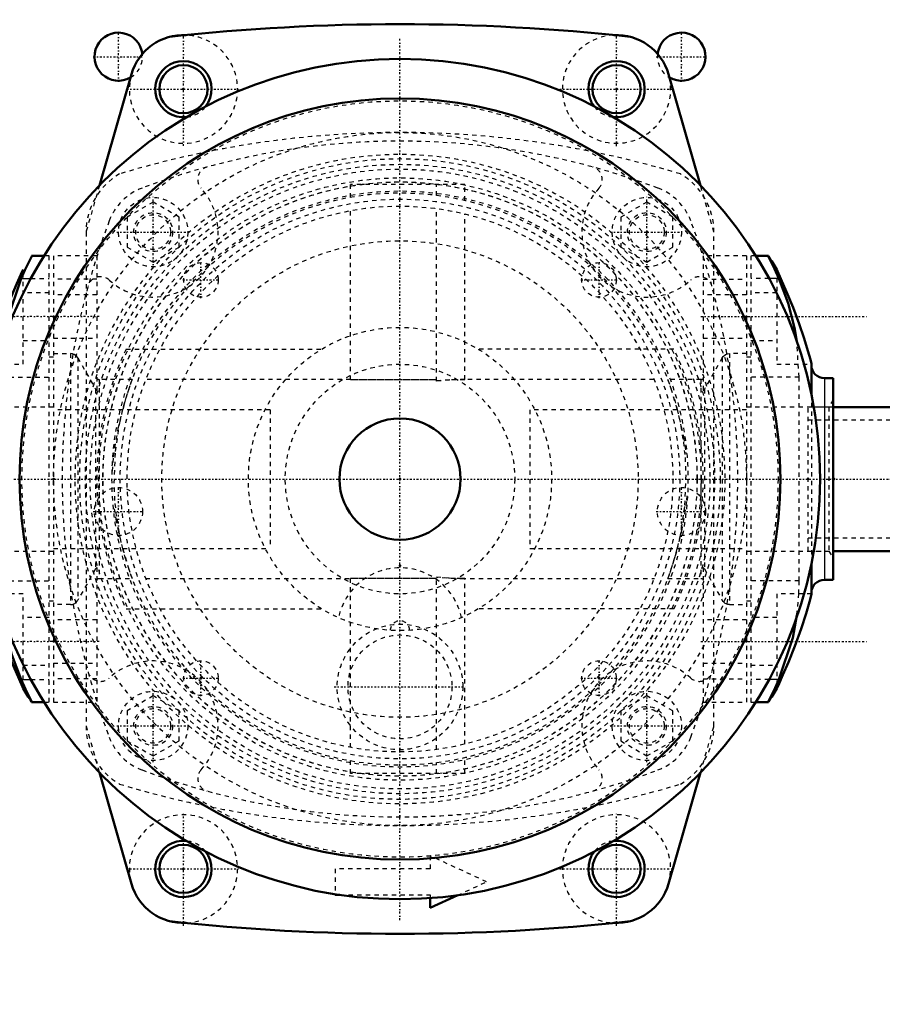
# Model space of a CAD drawing. Header units: millimetres. Extents: x -609 to 680, y -981 to 563.
# Tile 16 of 24: x -88 to 111, y -351 to -124. Entities that reach past the tile are written whole.
import ezdxf

# ---------------------------------------------------------------- set-up
doc = ezdxf.new("R2010")
doc.units = ezdxf.units.MM
doc.linetypes.add('Center', pattern=[1.5, 0.45, -0.5, 0.05, -0.5])
doc.linetypes.add('Dashed', pattern=[2, 1, -1])
for name, color, linetype, lineweight in [('2d ConnectionPoints', 7, 'Continuous', 50), ('AM_0', 7, 'Continuous', 50), ('AM_4', 3, 'Continuous', 25), ('AM_5', 3, 'Continuous', 25), ('AM_7', 7, 'Center', 25), ('AM_9', 6, 'Dashed', 25)]:
    doc.layers.add(name, color=color, linetype=linetype, lineweight=lineweight)
doc.dimstyles.new('ISO-25', dxfattribs={"dimtxt": 2.5, "dimasz": 2.5, "dimexe": 1.25, "dimexo": 0.625, "dimtad": 1, "dimtxsty": 'Standard', "dimcen": 2.5, "dimadec": 0, "dimazin": 0, "dimtfac": 1, "dimtmove": 0, "dimatfit": 3, "dimfxl": 1, "dimarcsym": 0})

# ---------------------------------------------------------------- blocks, each defined once
blk = doc.blocks.new('11_Distributor_pipe_UG11145040003_1_0_in_HSVP164161451021531101300230_4')
at = {"layer": 'AM_7'}
blk.add_line((-324.75, -230), (447.75, -230), dxfattribs=at)
blk = doc.blocks.new('16_Base_plate_2_15_1UG1041586_0_in_HSVP164161451021531101300230_4')
at = {"layer": 'AM_0'}
for centre in [(-50, -140), (50, -140), (-50, -320), (50, -320)]:
    blk.add_circle(centre, 5.55, dxfattribs=at)
for centre, start, end in [((-65, -132.5), 6.6144, 299.8989), ((65, -132.5), 240.1011, 173.3856)]:
    blk.add_arc(centre, 5.55, start, end, dxfattribs=at)
at = {"layer": 'AM_7'}
for p, q in [((-65, -138.33), (-65, -126.67)), ((65, -138.33), (65, -126.67)), ((-70.83, -132.5), (-59.17, -132.5)), ((59.17, -132.5), (70.83, -132.5)), ((-65, -243.33), (-65, -231.67)), ((65, -243.33), (65, -231.67)), ((-70.83, -237.5), (-59.17, -237.5)), ((59.17, -237.5), (70.83, -237.5))]:
    blk.add_line(p, q, dxfattribs=at)
at = {"layer": 'AM_9'}
for centre in [(-65, -237.5), (65, -237.5)]:
    blk.add_circle(centre, 5.55, dxfattribs=at)
for centre, start, end in [((-65, -132.5), 299.8989, 6.6144), ((65, -132.5), 173.3856, 240.1011)]:
    blk.add_arc(centre, 5.55, start, end, dxfattribs=at)
blk = doc.blocks.new('37_Pipe_pieceUG1159619_0001_6_0_in_HSVP164161451021531101300230_4')
at = {"layer": 'AM_0'}
for p, q in [((128.25, -213.375), (100, -213.375)), ((100, -246.625), (128.25, -246.625))]:
    blk.add_line(p, q, dxfattribs=at)
at = {"layer": 'AM_9'}
for p, q in [((135.25, -211), (131.25, -211)), ((135.25, -249), (135.25, -211)), ((94.25, -246.625), (94.25, -213.375)), ((100, -213.375), (94.25, -213.375)), ((131.25, -213.375), (128.25, -213.375)), ((135.25, -216.4), (94.25, -216.4)), ((94.25, -243.6), (135.25, -243.6)), ((94.25, -246.625), (100, -246.625)), ((128.25, -246.625), (131.25, -246.625)), ((131.25, -249), (135.25, -249))]:
    blk.add_line(p, q, dxfattribs=at)
blk = doc.blocks.new('97_WASHER1_3618060046_A0_9_0_in_HSVP164161451021531101300230_4')
at = {"layer": 'AM_9'}
blk.add_arc((-50, -140), 12.5, 163.9511, 87.1256, dxfattribs=at)
blk = doc.blocks.new('98_WASHER1_3618060046_A0_10_0_in_HSVP164161451021531101300230_4')
at = {"layer": 'AM_7'}
for p, q in [((-50, -333.125), (-50, -306.875)), ((-63.125, -320), (-36.875, -320))]:
    blk.add_line(p, q, dxfattribs=at)
at = {"layer": 'AM_9'}
blk.add_arc((-50, -320), 12.5, 272.87435, 196.04888, dxfattribs=at)
blk = doc.blocks.new('99_WASHER1_3618060046_A0_11_0_in_HSVP164161451021531101300230_4')
at = {"layer": 'AM_9'}
blk.add_arc((50, -320), 12.5, 343.9511, 267.1256, dxfattribs=at)
blk = doc.blocks.new('100_WASHER1_3618060046_A0_12_0_in_HSVP164161451021531101300230_4')
at = {"layer": 'AM_7'}
for p, q in [((50, -153.125), (50, -126.875)), ((36.875, -140), (63.125, -140))]:
    blk.add_line(p, q, dxfattribs=at)
at = {"layer": 'AM_9'}
blk.add_arc((50, -140), 12.5, 92.87435, 16.04888, dxfattribs=at)
blk = doc.blocks.new('101_Stud_431251_9_0_in_HSVP164161451021531101300230_4')
at = {"layer": 'AM_7'}
for p, q in [((57, -295.4), (57, -278.6)), ((48.6, -287), (65.4, -287))]:
    blk.add_line(p, q, dxfattribs=at)
at = {"layer": 'AM_9'}
for p, q in [((57, -280.07), (51, -283.54)), ((63, -283.54), (57, -280.07)), ((51, -283.54), (51, -290.46)), ((63, -290.46), (63, -283.54)), ((51, -290.46), (57, -293.93)), ((57, -293.93), (63, -290.46))]:
    blk.add_line(p, q, dxfattribs=at)
for radius in [8, 4]:
    blk.add_circle((57, -287), radius, dxfattribs=at)
blk = doc.blocks.new('102_Stud_431251_10_0_in_HSVP164161451021531101300230_4')
at = {"layer": 'AM_7'}
for p, q in [((-57, -295.4), (-57, -278.6)), ((-65.4, -287), (-48.6, -287))]:
    blk.add_line(p, q, dxfattribs=at)
at = {"layer": 'AM_9'}
for p, q in [((-57, -280.07), (-63, -283.54)), ((-51, -283.54), (-57, -280.07)), ((-63, -283.54), (-63, -290.46)), ((-51, -290.46), (-51, -283.54)), ((-63, -290.46), (-57, -293.93)), ((-57, -293.93), (-51, -290.46))]:
    blk.add_line(p, q, dxfattribs=at)
for radius in [8, 4]:
    blk.add_circle((-57, -287), radius, dxfattribs=at)
blk = doc.blocks.new('103_Stud_431251_11_0_in_HSVP164161451021531101300230_4')
at = {"layer": 'AM_7'}
for p, q in [((-57, -181.4), (-57, -164.6)), ((-65.4, -173), (-48.6, -173))]:
    blk.add_line(p, q, dxfattribs=at)
at = {"layer": 'AM_9'}
for p, q in [((-57, -166.07), (-63, -169.54)), ((-51, -169.54), (-57, -166.07)), ((-63, -169.54), (-63, -176.46)), ((-51, -176.46), (-51, -169.54)), ((-63, -176.46), (-57, -179.93)), ((-57, -179.93), (-51, -176.46))]:
    blk.add_line(p, q, dxfattribs=at)
for radius in [8, 4]:
    blk.add_circle((-57, -173), radius, dxfattribs=at)
blk = doc.blocks.new('104_Stud_431251_12_0_in_HSVP164161451021531101300230_4')
at = {"layer": 'AM_7'}
for p, q in [((57, -181.4), (57, -164.6)), ((48.6, -173), (65.4, -173))]:
    blk.add_line(p, q, dxfattribs=at)
at = {"layer": 'AM_9'}
for p, q in [((57, -166.07), (51, -169.54)), ((63, -169.54), (57, -166.07)), ((51, -169.54), (51, -176.46)), ((63, -176.46), (63, -169.54)), ((51, -176.46), (57, -179.93)), ((57, -179.93), (63, -176.46))]:
    blk.add_line(p, q, dxfattribs=at)
for radius in [8, 4]:
    blk.add_circle((57, -173), radius, dxfattribs=at)
blk = doc.blocks.new('105_2463618060046G3_0_in_HSVP164161451021531101300230_4')
at = {"layer": 'AM_0'}
for p, q in [((-62.01, -136.54), (-69.4, -162.23)), ((69.4, -162.23), (62.01, -136.54)), ((-69.4, -297.77), (-62.01, -323.46)), ((62.01, -323.46), (69.4, -297.77)), ((-15, -325.83), (-15, -326)), ((-15, -326), (-13.89, -326)), ((7, -329), (13.33, -326.08)), ((7, -326.75), (7, -329))]:
    blk.add_line(p, q, dxfattribs=at)
for centre, radius, start, end in [((0, -610.75), 485.75, 83.7081, 96.2919), ((-50, -140), 12.5, 87.1256, 163.9511), ((50, -140), 12.5, 16.0489, 92.8744), ((-50, -140), 6.5, 321.9209, 276.1883), ((50, -140), 6.5, 263.8117, 218.0791), ((-50, -320), 6.5, 83.8117, 38.0791), ((50, -320), 6.5, 141.9209, 96.1883), ((-50, -320), 12.5, 196.0489, 272.8744), ((50, -320), 12.5, 267.1256, 343.9511), ((0, 150.75), 485.75, 263.7081, 276.2919)]:
    blk.add_arc(centre, radius, start, end, dxfattribs=at)
at = {"layer": 'AM_7'}
for p, q in [((-50, -153.12), (-50, -126.88)), ((-63.12, -140), (-36.88, -140)), ((50, -333.12), (50, -306.88)), ((36.87, -320), (63.12, -320))]:
    blk.add_line(p, q, dxfattribs=at)
at = {"layer": 'AM_9'}
for p, q in [((-69.4, -162.23), (-72.5, -173)), ((72.5, -173), (69.4, -162.23)), ((-72.5, -173), (-72.5, -287)), ((72.5, -287), (72.5, -173)), ((-72.5, -287), (-69.4, -297.77)), ((69.4, -297.77), (72.5, -287)), ((7, -317), (7, -320)), ((20, -323), (7, -317)), ((7, -320), (-15, -320)), ((-15, -320), (-15, -325.83)), ((13.33, -326.08), (20, -323)), ((-13.89, -326), (7, -326)), ((7, -326), (7, -326.75))]:
    blk.add_line(p, q, dxfattribs=at)
for centre, radius, start, end in [((-50, -140), 12.5, 163.9511, 87.1256), ((50, -140), 12.5, 92.8744, 16.0489), ((-50, -140), 6.5, 276.1883, 321.9209), ((50, -140), 6.5, 218.0791, 263.8117), ((0, -373.68), 223.68, 73.1737, 106.8263), ((-57, -173), 15.5, 120, 180), ((57, -173), 15.5, 360, 60), ((-57, -287), 15.5, 180, 240), ((57, -287), 15.5, 300, 0), ((0, -86.32), 223.68, 253.1737, 286.8263), ((-50, -320), 12.5, 272.8744, 196.0489), ((50, -320), 12.5, 343.9511, 267.1256), ((-50, -320), 6.5, 38.0791, 83.8117), ((50, -320), 6.5, 96.1883, 141.9209)]:
    blk.add_arc(centre, radius, start, end, dxfattribs=at)
blk = doc.blocks.new('111_jmjolraldusrshzgz0vc4d14k________0_in_HSVP164161451021531101300230_4')
at = {"layer": 'AM_0'}
for p, q in [((-99.5, -145.5), (-108, -145.5)), ((-108, -314.5), (-108, -145.5)), ((-99.5, -314.5), (-99.5, -145.5)), ((-95.11, -210.76), (-99.5, -210.45)), ((-99.5, -249.55), (-95.09, -249.24)), ((-99.5, -314.5), (-108, -314.5))]:
    blk.add_line(p, q, dxfattribs=at)
for radius in [97, 87.85, 14]:
    blk.add_circle((0, -230), radius, dxfattribs=at)
at = {"layer": 'AM_4'}
for p, q in [((-99.5, -153.2), (-108, -153.2)), ((-99.5, -306.8), (-108, -306.8))]:
    blk.add_line(p, q, dxfattribs=at)
at = {"layer": 'AM_7'}
for p, q in [((0, -331.85), (0, -128.15)), ((-45.96, -188.24), (-45.96, -179.84)), ((45.96, -188.24), (45.96, -179.84)), ((-50.16, -184.04), (-41.76, -184.04)), ((41.76, -184.04), (50.16, -184.04)), ((-45.96, -280.16), (-45.96, -271.76)), ((45.96, -280.16), (45.96, -271.76)), ((-50.16, -275.96), (-41.76, -275.96)), ((41.76, -275.96), (50.16, -275.96))]:
    blk.add_line(p, q, dxfattribs=at)
at = {"layer": 'AM_9'}
for p, q in [((-99.5, -147.76), (-108, -147.76)), ((-99.5, -150.1), (-108, -150.1)), ((-108, -154.9), (-99.5, -154.9)), ((-99.5, -178.17), (-108, -178.17)), ((-99.5, -281.83), (-108, -281.83)), ((-99.5, -305.1), (-108, -305.1)), ((-108, -309.9), (-99.5, -309.9)), ((-99.5, -312.24), (-108, -312.24))]:
    blk.add_line(p, q, dxfattribs=at)
for centre, radius in [((0, -230), 87.3), ((0, -230), 80), ((0, -230), 55), ((-45.96, -184.04), 4), ((45.96, -184.04), 4), ((-45.96, -275.96), 4), ((45.96, -275.96), 4)]:
    blk.add_circle(centre, radius, dxfattribs=at)
blk = doc.blocks.new('112_Motorstool2_4_6130STC_130_3_0_in_HSVP164161451021531101300230_4')
at = {"layer": 'AM_7'}
blk.add_line((-15.22, -278), (15.22, -278), dxfattribs=at)
at = {"layer": 'AM_9'}
for p, q in [((-63.25, -200), (-18.03, -200)), ((63.25, -200), (18.03, -200)), ((-63.25, -260), (-18.03, -260)), ((63.25, -260), (18.03, -260))]:
    blk.add_line(p, q, dxfattribs=at)
for centre, radius in [((0, -230), 80), ((-57, -173), 4.5), ((57, -173), 4.5), ((0, -230), 55), ((0, -230), 35), ((0, -230), 26.5), ((0, -278), 14.5), ((0, -278), 12), ((-57, -287), 4.5), ((57, -287), 4.5)]:
    blk.add_circle(centre, radius, dxfattribs=at)
for centre, radius, start, end in [((0, -321), 169, 69.3607, 110.6393), ((-43.71, -160.86), 3, 105.2673, 222.4175), ((43.71, -160.86), 3, 317.5825, 74.7327), ((-54.99, -175.01), 13, 110.6393, 159.3607), ((-57, -173), 15, 227.5825, 42.4175), ((57, -173), 15, 137.5825, 312.4175), ((54.99, -175.01), 13, 20.6393, 69.3607), ((91, -230), 169, 159.3607, 200.6393), ((-91, -230), 169, 339.3607, 20.6393), ((-69.14, -186.29), 3, 47.5825, 164.7327), ((69.14, -186.29), 3, 15.2673, 132.4175), ((0, -230), 70, 154.6231, 205.3769), ((0, -230), 70, 334.6231, 25.3769), ((0, -265), 14.5, 11.955, 168.045), ((0, -265), 2.25, 1.842, 178.158), ((-57, -287), 15, 317.5825, 132.4175), ((57, -287), 15, 47.5825, 222.4175), ((-69.14, -273.71), 3, 195.2673, 312.4175), ((69.14, -273.71), 3, 227.5825, 344.7327), ((-54.99, -284.99), 13, 200.6393, 249.3607), ((54.99, -284.99), 13, 290.6393, 339.3607), ((0, -139), 169, 249.3607, 290.6393), ((-43.71, -299.14), 3, 137.5825, 254.7327), ((43.71, -299.14), 3, 285.2673, 42.4175)]:
    blk.add_arc(centre, radius, start, end, dxfattribs=at)
blk = doc.blocks.new('113_Movitec_B_Pump_Mantal_137_2354_3_0_in_HSVP164161451021531101300230_4')
at = {"layer": 'AM_9'}
for radius in [68.6, 64.6]:
    blk.add_circle((0, -230), radius, dxfattribs=at)
blk = doc.blocks.new('114_Oval_flangeG_1___33_25_5_0_in_HSVP164161451021531101300230_4')
at = {"layer": 'AM_0'}
for p, q in [((-82.2, -178.5), (-85.08, -178.5)), ((-87, -181.61), (-87, -181.65)), ((-95, -210.4), (-95, -203.43)), ((-98, -206.72), (-99.5, -206.72)), ((-95, -256.57), (-95, -249.6)), ((-99.5, -253.28), (-98, -253.28)), ((-87, -278.35), (-87, -278.39)), ((-85.08, -281.5), (-82.2, -281.5))]:
    blk.add_line(p, q, dxfattribs=at)
for points in [[(-85, -178.5), (-85.04, -178.57), (-85.55, -179.61), (-86.61, -181.81), (-87.5, -183.73)], [(-87, -181.65), (-87.52, -182.77), (-88.44, -184.83), (-89.69, -187.75), (-91.16, -191.41), (-92.61, -195.38), (-93.79, -198.97), (-94.55, -201.63), (-94.93, -203.15), (-95, -203.43)], [(-87.5, -183.73), (-90.73, -193.36), (-91.67, -198.67)], [(-95, -256.57), (-94.76, -257.56), (-94.21, -259.59), (-93.35, -262.43), (-92.18, -265.84), (-90.77, -269.58), (-89.28, -273.23), (-87.97, -276.22), (-87.16, -278.01), (-87, -278.35)], [(-91.47, -262.76), (-91.1, -264.89), (-89.66, -270.62), (-87.5, -276.27)], [(-87.5, -276.27), (-86.06, -279.34), (-85.17, -281.16), (-85, -281.5)]]:
    blk.add_lwpolyline(points, dxfattribs=at)
for centre, radius, start, end in [((-98, -203.72), 3, 270, 0), ((-98, -256.27), 3, 360, 90), ((-34.02, -246.57), 61.8, 210.9867, 214.2625)]:
    blk.add_arc(centre, radius, start, end, dxfattribs=at)
at = {"layer": 'AM_4'}
for p, q in [((-87.5, -183.73), (-85.25, -183.73)), ((-98, -210.56), (-98, -206.72)), ((-98, -253.28), (-98, -249.44)), ((-87.5, -276.27), (-85.25, -276.27))]:
    blk.add_line(p, q, dxfattribs=at)
at = {"layer": 'AM_7'}
for p, q in [((-69.5, -192.5), (-108, -192.5)), ((-69.5, -267.5), (-108, -267.5))]:
    blk.add_line(p, q, dxfattribs=at)
at = {"layer": 'AM_9'}
for p, q in [((-81, -178.5), (-82.2, -178.5)), ((-81, -281.5), (-81, -178.5)), ((-87, -203.5), (-87, -181.65)), ((-85.25, -183.73), (-81, -183.73)), ((-81, -187), (-87, -187)), ((-87, -198), (-81, -198)), ((-80, -201.88), (-81, -201.88)), ((-95, -203.5), (-87, -203.5)), ((-99.5, -206.72), (-100, -206.72)), ((-100, -253.28), (-100, -206.72)), ((-92.17, -206.5), (-81, -206.5)), ((-92.17, -206.5), (-92.17, -253.5)), ((-98, -249.44), (-98, -210.56)), ((-95, -249.6), (-95, -210.4)), ((-99.04, -213.38), (-100, -211.71)), ((-80, -213.38), (-99.04, -213.38)), ((-99.04, -246.62), (-99.04, -213.38)), ((-100, -248.29), (-99.04, -246.62)), ((-99.04, -246.62), (-80, -246.62)), ((-100, -253.28), (-99.5, -253.28)), ((-92.17, -253.5), (-81, -253.5)), ((-92.17, -253.5), (-91.47, -262.76)), ((-87, -256.5), (-95, -256.5)), ((-87, -278.35), (-87, -256.5)), ((-81, -258.12), (-80, -258.12)), ((-81, -262), (-87, -262)), ((-87, -273), (-81, -273)), ((-85.25, -276.27), (-81, -276.27)), ((-82.2, -281.5), (-81, -281.5))]:
    blk.add_line(p, q, dxfattribs=at)
blk.add_lwpolyline([(-91.67, -198.67), (-92.1, -203.5), (-92.17, -206.5)], dxfattribs=at)
blk = doc.blocks.new('115_Oval_flangeG_1___33_25_6_0_in_HSVP164161451021531101300230_4')
at = {"layer": 'AM_0'}
for p, q in [((85.08, -178.5), (82.2, -178.5)), ((87, -181.65), (87, -181.61)), ((95, -203.43), (95, -210.4)), ((100, -206.72), (98, -206.72)), ((100, -206.72), (100, -253.28)), ((95, -249.6), (95, -256.57)), ((98, -253.28), (100, -253.28)), ((87, -278.39), (87, -278.35)), ((82.2, -281.5), (85.08, -281.5))]:
    blk.add_line(p, q, dxfattribs=at)
for points in [[(87.5, -183.73), (86.06, -180.66), (85.17, -178.84), (85, -178.5)], [(95, -203.43), (94.76, -202.44), (94.21, -200.41), (93.35, -197.57), (92.18, -194.16), (90.77, -190.42), (89.28, -186.77), (87.97, -183.78), (87.16, -181.99), (87, -181.65)], [(91.61, -198.22), (91.1, -195.11), (89.66, -189.38), (87.5, -183.73)], [(87, -278.35), (87.52, -277.23), (88.44, -275.17), (89.69, -272.25), (91.16, -268.59), (92.61, -264.62), (93.79, -261.03), (94.55, -258.37), (94.93, -256.85), (95, -256.57)], [(87.5, -276.27), (90.73, -266.64), (91.66, -261.4)], [(85, -281.5), (85.04, -281.43), (85.55, -280.39), (86.61, -278.19), (87.5, -276.27)]]:
    blk.add_lwpolyline(points, dxfattribs=at)
for centre, radius, start, end in [((34.02, -213.43), 61.8, 30.9867, 34.2625), ((98, -203.72), 3, 180, 270), ((98, -256.27), 3, 90, 180), ((34.02, -246.57), 61.8, 325.744, 329.0133)]:
    blk.add_arc(centre, radius, start, end, dxfattribs=at)
at = {"layer": 'AM_4'}
for p, q in [((87.5, -183.73), (85.25, -183.73)), ((98, -206.72), (98, -253.28)), ((87.5, -276.27), (85.25, -276.27))]:
    blk.add_line(p, q, dxfattribs=at)
at = {"layer": 'AM_7'}
for p, q in [((69.5, -192.5), (108, -192.5)), ((69.5, -267.5), (108, -267.5))]:
    blk.add_line(p, q, dxfattribs=at)
at = {"layer": 'AM_9'}
for p, q in [((82.2, -178.5), (81, -178.5)), ((81, -178.5), (81, -281.5)), ((87, -181.65), (87, -203.5)), ((85.25, -183.73), (81, -183.73)), ((87, -187), (81, -187)), ((81, -198), (87, -198)), ((92.17, -206.5), (91.61, -198.22)), ((81, -201.88), (80, -201.88)), ((87, -203.5), (95, -203.5)), ((92.17, -206.5), (81, -206.5)), ((92.17, -253.5), (92.17, -206.5)), ((95, -210.4), (95, -249.6)), ((99.04, -213.38), (80, -213.38)), ((100, -211.71), (99.04, -213.38)), ((99.04, -213.38), (99.04, -246.62)), ((80, -246.62), (99.04, -246.62)), ((99.04, -246.62), (100, -248.29)), ((92.17, -253.5), (81, -253.5)), ((95, -256.5), (87, -256.5)), ((87, -256.5), (87, -278.35)), ((80, -258.12), (81, -258.12)), ((87, -262), (81, -262)), ((81, -273), (87, -273)), ((85.25, -276.27), (81, -276.27)), ((81, -281.5), (82.2, -281.5))]:
    blk.add_line(p, q, dxfattribs=at)
blk.add_lwpolyline([(91.66, -261.4), (92.1, -256.5), (92.17, -253.5)], dxfattribs=at)
blk = doc.blocks.new('116_PUMP_CASING__103618060030_O_3_0_in_HSVP164161451021531101300230_4')
at = {"layer": 'AM_9'}
for p, q in [((15, -162), (-11.4, -162)), ((-11.4, -164.99), (-11.4, -162)), ((8.4, -164.54), (8.4, -162)), ((15, -165.73), (15, -162)), ((-11.4, -207.13), (-11.4, -168.04)), ((8.4, -207.4), (8.4, -167.56)), ((15, -207.01), (15, -168.81)), ((-80, -178.5), (-80, -281.5)), ((-70, -178.5), (-80, -178.5)), ((-70, -178.5), (-70, -209.61)), ((80, -178.5), (70, -178.5)), ((70, -178.5), (70, -209.61)), ((80, -178.5), (80, -281.5)), ((-70, -183.84), (-80, -183.84)), ((70, -183.84), (80, -183.84)), ((-70, -187.5), (-80, -187.5)), ((80, -187.5), (70, -187.5)), ((-80, -197.5), (-70, -197.5)), ((70, -197.5), (80, -197.5)), ((-80, -201.02), (-76.11, -201.02)), ((-76.11, -201.02), (-76.11, -258.98)), ((-74.41, -202.02), (-70.29, -209.27)), ((-74.41, -202.02), (-74.41, -257.98)), ((74.41, -202.02), (70.29, -209.27)), ((74.41, -202.02), (74.41, -257.98)), ((80, -201.02), (76.11, -201.02)), ((76.11, -201.02), (76.11, -258.98)), ((-61.88, -207), (-69.45, -207)), ((-69.45, -207), (-69.45, -253)), ((-11.4, -207), (-58.65, -207)), ((-11.4, -207.05), (8.4, -207.05)), ((8.4, -207.13), (-11.4, -207.13)), ((58.65, -207), (14.17, -207)), ((14.17, -207), (15, -207.01)), ((69.45, -207), (61.97, -207)), ((69.45, -207), (69.45, -253)), ((-70.29, -209.27), (-70.29, -250.73)), ((70.29, -209.27), (70.29, -250.73)), ((-63.83, -213.23), (-63.42, -211.74)), ((63.37, -211.55), (63.85, -213.28)), ((63.85, -213.28), (64.14, -214.45)), ((-30, -214), (-80, -214)), ((-30, -214), (-30, -246)), ((30, -214), (30, -246)), ((80, -214), (30, -214)), ((-80, -246), (-30, -246)), ((-63.85, -246.72), (-64.14, -245.55)), ((-63.37, -248.45), (-63.85, -246.72)), ((30, -246), (80, -246)), ((63.83, -246.77), (63.42, -248.26)), ((-70.29, -250.73), (-74.41, -257.98)), ((-70, -250.39), (-70, -281.5)), ((70, -250.39), (70, -281.5)), ((70.29, -250.73), (74.41, -257.98)), ((-69.45, -253), (-61.97, -253)), ((-58.77, -253), (-11.4, -253)), ((-11.4, -291.96), (-11.4, -252.87)), ((-11.4, -252.87), (8.4, -252.87)), ((8.4, -252.95), (-11.4, -252.95)), ((8.4, -292.44), (8.4, -252.6)), ((15, -252.99), (14.17, -253)), ((14.17, -253), (58.77, -253)), ((15, -291.19), (15, -252.99)), ((61.88, -253), (69.45, -253)), ((-76.11, -258.98), (-80, -258.98)), ((76.11, -258.98), (80, -258.98)), ((-70, -262.5), (-80, -262.5)), ((80, -262.5), (70, -262.5)), ((-80, -272.5), (-70, -272.5)), ((70, -272.5), (80, -272.5)), ((-70, -276.16), (-80, -276.16)), ((70, -276.16), (80, -276.16)), ((-80, -281.5), (-70, -281.5)), ((70, -281.5), (80, -281.5)), ((-11.4, -298), (-11.4, -295.01)), ((8.4, -298), (8.4, -295.46)), ((15, -298), (15, -294.27)), ((15, -298), (-11.4, -298))]:
    blk.add_line(p, q, dxfattribs=at)
for points in [[(-74.41, -202.02), (-74.63, -201.71), (-75.2, -201.25), (-75.6, -201.09), (-76.11, -201.02)], [(74.41, -202.02), (74.63, -201.71), (75.2, -201.25), (75.6, -201.09), (76.11, -201.02)], [(-61.86, -207), (-61.87, -207.02), (-62.38, -208.45), (-63.51, -212.03), (-64.02, -213.94)], [(8.4, -207.24), (11.86, -207.04), (14.17, -207)], [(15, -207.01), (11.53, -207.13), (8.4, -207.4)], [(64.02, -213.94), (62.71, -209.41), (62.22, -207.99), (61.93, -207.17), (61.86, -207)], [(-70.29, -209.27), (-70.1, -209.53), (-70, -209.61)], [(70.29, -209.27), (70.1, -209.53), (70, -209.61)], [(-64.35, -244.66), (-64.87, -242.17), (-65.44, -238.61), (-65.82, -234.94), (-65.99, -230.99), (-65.69, -223.63), (-64.72, -217.05), (-63.83, -213.23)], [(-66.4, -228.2), (-66.16, -224.85), (-65.09, -218.4), (-64.02, -213.94)], [(64.35, -215.34), (64.87, -217.83), (65.44, -221.39), (65.82, -225.06), (65.99, -229.01), (65.69, -236.37), (64.72, -242.95), (63.83, -246.77)], [(64.02, -213.94), (65.47, -220.28), (66.04, -223.88), (66.08, -224.18)], [(66.27, -233.88), (66.16, -235.15), (65.09, -241.6), (64.02, -246.06)], [(-64.02, -246.06), (-65.47, -239.72), (-65.94, -236.9)], [(-64.02, -246.06), (-62.71, -250.59), (-62.22, -252.01), (-61.93, -252.83), (-61.86, -253)], [(61.86, -253), (61.87, -252.98), (62.38, -251.55), (63.51, -247.97), (64.02, -246.06)], [(-70, -250.39), (-70.24, -250.64), (-70.29, -250.73)], [(70, -250.39), (70.24, -250.64), (70.29, -250.73)], [(8.4, -252.6), (11.84, -252.88), (15, -252.99)], [(14.17, -253), (10.7, -252.91), (8.4, -252.76)], [(-76.11, -258.98), (-75.71, -258.94), (-75.12, -258.7), (-74.63, -258.29), (-74.41, -257.98)], [(76.11, -258.98), (75.71, -258.94), (75.12, -258.7), (74.63, -258.29), (74.41, -257.98)]]:
    blk.add_lwpolyline(points, dxfattribs=at)
for radius in [75, 73.96, 72.65, 71.55, 69.53, 68.58, 66.5, 63]:
    blk.add_circle((0, -230), radius, dxfattribs=at)
for centre, radius, start, end in [((0, -230), 66, 14.0876, 165.9124), ((-69.45, -206), 1, 236.3411, 270), ((69.45, -206), 1, 270, 303.6589), ((0, -230), 66, 194.0876, 345.9124), ((-69.45, -254), 1, 90, 123.6589), ((69.45, -254), 1, 56.3411, 90)]:
    blk.add_arc(centre, radius, start, end, dxfattribs=at)
blk = doc.blocks.new('*D137')
at = {"layer": 'AM_5', "color": 0, "lineweight": -2}
for p, q in [((0, 355), (661, 355)), ((661, 325), (661, -227.79)), ((661, -900), (661, -347.21)), ((443, -930), (661, -930))]:
    blk.add_line(p, q, dxfattribs=at)
at = {"layer": 'AM_5', "color": 0}
for points in [[(666, 325), (656, 325), (661, 355)], [(656, -900), (666, -900), (661, -930)]]:
    blk.add_solid(points, dxfattribs=at)
at = {"layer": 'Defpoints', "color": 0}
for p in [(0, 355), (646, 355), (443, -930)]:
    blk.add_point(p, dxfattribs=at)
at = {"layer": 'AM_5', "color": 0, "insert": (661, -287.5), "char_height": 30, "attachment_point": 5, "rotation": 90}
blk.add_mtext('1285', dxfattribs=at)

msp = doc.modelspace()

# ---------------------------------------------------------------- linework, layer by layer
at = {"layer": '2d ConnectionPoints'}
for p in [(-50, -140), (-50, -140), (-50, -140), (50, -140), (50, -140), (-57, -173), (-57, -173), (-57, -173), (57, -173), (57, -173), (57, -173), (-80, -192.5), (80, -192.5), (-80, -230), (-80, -230), (-80, -230), (-80, -230), (0, -230), (0, -230), (0, -230), (0, -230), (0, -230), (0, -230), (0, -230), (0, -230), (0, -230), (0, -230), (80, -230), (80, -230), (80, -230), (80, -230), (94.25, -230), (100, -230), (100, -230), (100, -230), (100.25, -230), (0, -250), (-80, -267.5), (80, -267.5), (-45.962, -275.962), (45.962, -275.962), (-57, -287), (-57, -287), (-57, -287), (-57, -287), (57, -287), (57, -287), (57, -287), (57, -287), (-50, -320), (-50, -320), (50, -320), (50, -320)]:
    msp.add_point(p, dxfattribs=at)

# ---------------------------------------------------------------- block references
for name in ['16_Base_plate_2_15_1UG1041586_0_in_HSVP164161451021531101300230_4', '11_Distributor_pipe_UG11145040003_1_0_in_HSVP164161451021531101300230_4', '105_2463618060046G3_0_in_HSVP164161451021531101300230_4', '100_WASHER1_3618060046_A0_12_0_in_HSVP164161451021531101300230_4', '111_jmjolraldusrshzgz0vc4d14k________0_in_HSVP164161451021531101300230_4', '97_WASHER1_3618060046_A0_9_0_in_HSVP164161451021531101300230_4', '112_Motorstool2_4_6130STC_130_3_0_in_HSVP164161451021531101300230_4', '116_PUMP_CASING__103618060030_O_3_0_in_HSVP164161451021531101300230_4', '113_Movitec_B_Pump_Mantal_137_2354_3_0_in_HSVP164161451021531101300230_4', '103_Stud_431251_11_0_in_HSVP164161451021531101300230_4', '104_Stud_431251_12_0_in_HSVP164161451021531101300230_4', '114_Oval_flangeG_1___33_25_5_0_in_HSVP164161451021531101300230_4', '115_Oval_flangeG_1___33_25_6_0_in_HSVP164161451021531101300230_4', '37_Pipe_pieceUG1159619_0001_6_0_in_HSVP164161451021531101300230_4', '102_Stud_431251_10_0_in_HSVP164161451021531101300230_4', '101_Stud_431251_9_0_in_HSVP164161451021531101300230_4', '98_WASHER1_3618060046_A0_10_0_in_HSVP164161451021531101300230_4', '99_WASHER1_3618060046_A0_11_0_in_HSVP164161451021531101300230_4']:
    msp.add_blockref(name, (0, 0))

# ---------------------------------------------------------------- dimensions: what is measured, and where the dimension line sits
at = {"layer": 'AM_5'}
dim = msp.add_linear_dim(base=(661, 355), p1=(443, -930), p2=(0, 355), angle=90, text='1285', dimstyle='ISO-25', override={"dimtxt": 30, "dimasz": 30, "dimexe": 0, "dimexo": 0, "dimgap": 9}, dxfattribs=at)
dim.commit()
dim.dimension.update_dxf_attribs({"geometry": '*D137', "text_midpoint": (661, -287.5), "dimtype": 160, "text_rotation": 90})

doc.saveas('drawing.dxf')
